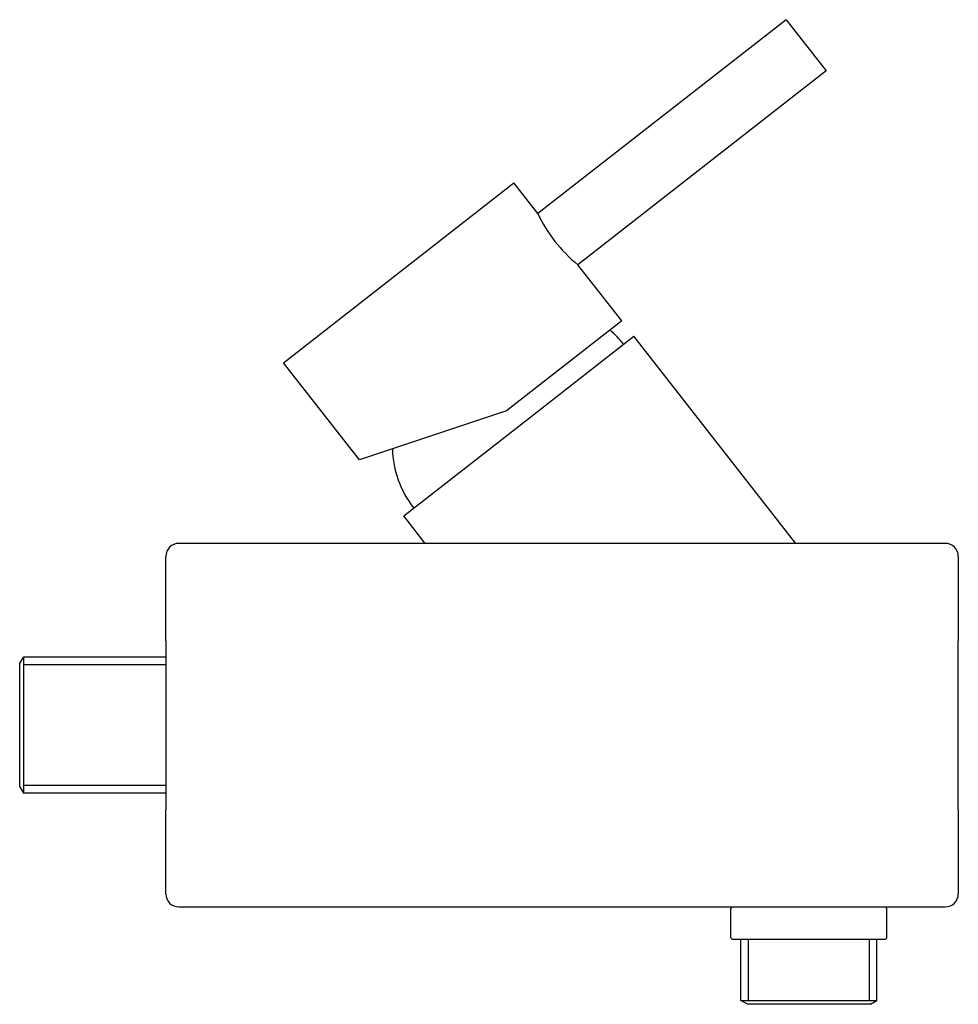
# Model space of a CAD drawing. Header units: millimetres. Extents: x 0 to 0.144, y -0.043 to 0.109.
import ezdxf

# ---------------------------------------------------------------- set-up
doc = ezdxf.new("R2010")
doc.units = ezdxf.units.MM
doc.layers.add('BLOCKS', color=3, linetype='Continuous')

msp = doc.modelspace()

# ---------------------------------------------------------------- linework, layer by layer
at = {"layer": 'BLOCKS'}
for p, q in [((0.1179864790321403, 0.108669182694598), (0.07976795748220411, 0.07880960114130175)), ((0.1179864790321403, 0.108669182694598), (0.124143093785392, 0.1007890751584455)), ((0.124143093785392, 0.1007890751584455), (0.0859245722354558, 0.07092949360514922)), ((0.04061350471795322, 0.05583289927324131), (0.07607398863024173, 0.08353766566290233)), ((0.07976795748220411, 0.07880960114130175), (0.07607398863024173, 0.08353766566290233)), ((0.0926968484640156, 0.06226137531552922), (0.0859245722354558, 0.07092949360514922)), ((0.0926968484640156, 0.06226137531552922), (0.07496660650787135, 0.04840899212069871)), ((0.07683329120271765, 0.04606035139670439), (0.09454383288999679, 0.05989734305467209)), ((0.1194647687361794, 0.02799999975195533), (0.09454383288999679, 0.05989734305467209)), ((0.05231107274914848, 0.04086069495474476), (0.04061350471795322, 0.05583289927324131)), ((0.07496660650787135, 0.04840899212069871), (0.05231107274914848, 0.04086069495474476)), ((0.05912274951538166, 0.03222335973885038), (0.07683329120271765, 0.04606035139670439)), ((0.06242239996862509, 0.02799999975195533), (0.05912274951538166, 0.03222335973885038)), ((0.1424999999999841, 0.02799999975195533), (0.02449999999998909, 0.02799999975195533)), ((0.02249999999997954, 0.01299999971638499), (0.02249999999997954, 0.02599999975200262)), ((0.1444999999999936, 0.02599999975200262), (0.1444999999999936, 0.01299999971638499)), ((0.02249999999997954, 0.01299999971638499), (0.02249999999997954, -0.01300000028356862)), ((0.1444999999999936, -0.01300000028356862), (0.1444999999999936, 0.01299999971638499)), ((0, 0.009477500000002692), (0.0005773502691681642, 0.01047749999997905)), ((0, 0), (0, 0.009477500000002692)), ((0.02249999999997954, 0.01047749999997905), (0.0005773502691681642, 0.01047749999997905)), ((0.0005773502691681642, 0.01047749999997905), (0.0005773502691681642, 0)), ((0.02249999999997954, 0.009315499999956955), (0.0005773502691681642, 0.009315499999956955)), ((0, -0.009477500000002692), (0, 0)), ((0.0005773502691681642, 0), (0.0005773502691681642, -0.01047749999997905)), ((0, -0.009477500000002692), (0.0005773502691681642, -0.01047749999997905)), ((0.02249999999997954, -0.009315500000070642), (0.0005773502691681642, -0.009315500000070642)), ((0.02249999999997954, -0.01047749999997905), (0.0005773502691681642, -0.01047749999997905)), ((0.02249999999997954, -0.0260000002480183), (0.02249999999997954, -0.01300000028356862)), ((0.1444999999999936, -0.01300000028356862), (0.1444999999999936, -0.0260000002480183)), ((0.02449999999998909, -0.028000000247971), (0.1424999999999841, -0.028000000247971)), ((0.1097499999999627, -0.02800000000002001), (0.1094999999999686, -0.02825000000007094)), ((0.1094999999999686, -0.03274999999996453), (0.1094999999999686, -0.02825000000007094)), ((0.1332499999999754, -0.02800000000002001), (0.1334999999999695, -0.02825000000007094)), ((0.1334999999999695, -0.03274999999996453), (0.1334999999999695, -0.02825000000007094)), ((0.1097499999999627, -0.03300000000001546), (0.1094999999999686, -0.03274999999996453)), ((0.1214999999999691, -0.03300000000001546), (0.1097499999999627, -0.03300000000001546)), ((0.11102249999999, -0.0424226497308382), (0.11102249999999, -0.03300000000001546)), ((0.1121850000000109, -0.0424226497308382), (0.1121850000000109, -0.03300000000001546)), ((0.1332499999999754, -0.03300000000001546), (0.1214999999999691, -0.03300000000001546)), ((0.1308149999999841, -0.0424226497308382), (0.1308149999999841, -0.03300000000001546)), ((0.131977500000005, -0.0424226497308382), (0.131977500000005, -0.03300000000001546)), ((0.1332499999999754, -0.03300000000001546), (0.1334999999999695, -0.03274999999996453)), ((0.11102249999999, -0.0424226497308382), (0.1214999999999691, -0.0424226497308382)), ((0.1120224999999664, -0.04300000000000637), (0.11102249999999, -0.0424226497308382)), ((0.1214999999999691, -0.0424226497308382), (0.131977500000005, -0.0424226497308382)), ((0.1309774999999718, -0.04300000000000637), (0.131977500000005, -0.0424226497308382)), ((0.1214999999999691, -0.04300000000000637), (0.1120224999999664, -0.04300000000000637)), ((0.1309774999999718, -0.04300000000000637), (0.1214999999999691, -0.04300000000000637))]:
    msp.add_line(p, q, dxfattribs=at)
for centre, radius, start, end in [((0.1001331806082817, 0.08837556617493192), 0.02250000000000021, 205.1604115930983, 230.8395884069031), ((0.08075679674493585, 0.04912572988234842), 0.015496, 38.00000000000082, 49.16285460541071), ((0.07287038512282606, 0.04296418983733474), 0.015496, 181.5333999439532, 218.0000000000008), ((0.02449999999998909, 0.02599999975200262), 0.002000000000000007, 90, 180), ((0.1424999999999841, 0.02599999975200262), 0.002, 0, 90), ((0.02449999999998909, -0.0260000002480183), 0.002000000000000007, 180, 270), ((0.1424999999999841, -0.0260000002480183), 0.002, 270, 0)]:
    msp.add_arc(centre, radius, start, end, dxfattribs=at)

doc.saveas('drawing.dxf')
